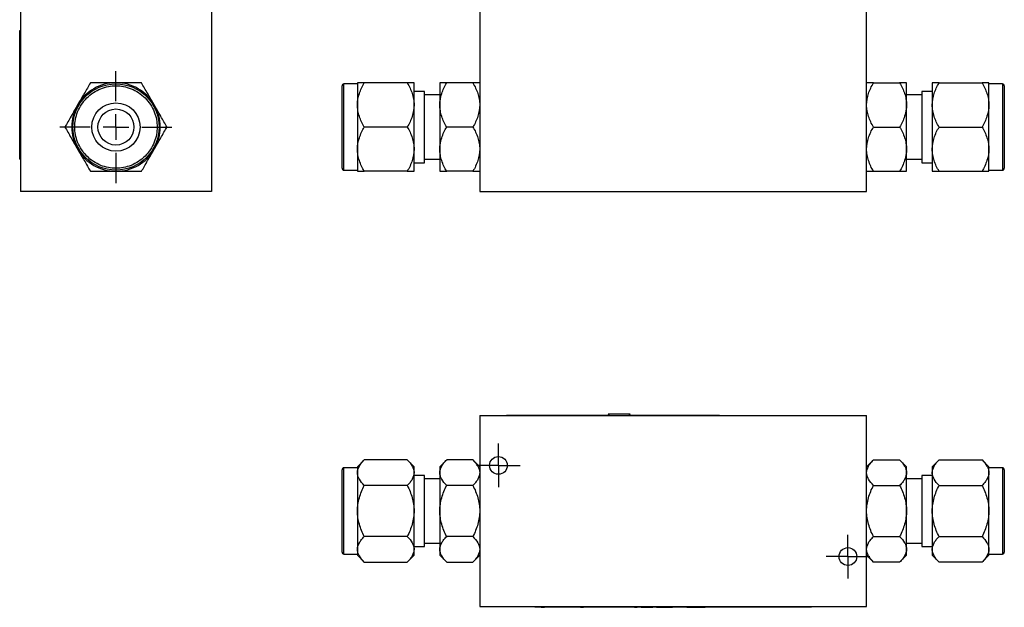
# Model space of a CAD drawing. Header units: inches. Extents: x 1.31 to 9.88, y 1.79 to 7.75.
# Tile 1 of 11: x 1.31 to 5.13, y 1.79 to 4.07. Entities that reach past the tile are written whole.
import ezdxf

# ---------------------------------------------------------------- set-up
doc = ezdxf.new("R2010")
doc.units = ezdxf.units.IN
doc.header["$MEASUREMENT"] = 0
doc.layers.add('1', color=7, linetype='Continuous')

# ---------------------------------------------------------------- blocks, each defined once
blk = doc.blocks.new('SW_CENTERMARKSYMBOL_4')
at = {"layer": '1', "color": 0}
for p, q in [((0, 0.1), (0, 0.2175)), ((0, 0), (0, 0.05)), ((-0.1, 0), (-0.2175, 0)), ((0, 0), (-0.05, 0)), ((0, 0), (0, -0.05)), ((0, 0), (0.05, 0)), ((0.1, 0), (0.2175, 0)), ((0, -0.1), (0, -0.2175))]:
    blk.add_line(p, q, dxfattribs=at)
blk = doc.blocks.new('SW_CENTERMARKSYMBOL_23')
at = {"layer": '1', "color": 0}
for p, q in [((0, 0.05), (0, 0.08465)), ((0, 0), (0, 0.05)), ((-0.05, 0), (-0.08465, 0)), ((0, 0), (-0.05, 0)), ((0, 0), (0, -0.05)), ((0, 0), (0.05, 0)), ((0.05, 0), (0.08465, 0)), ((0, -0.05), (0, -0.08465))]:
    blk.add_line(p, q, dxfattribs=at)
blk = doc.blocks.new('SW_CENTERMARKSYMBOL_24')
at = {"layer": '1', "color": 0}
for p, q in [((0, 0.05), (0, 0.08465)), ((0, 0), (0, 0.05)), ((-0.05, 0), (-0.08465, 0)), ((0, 0), (-0.05, 0)), ((0, 0), (0, -0.05)), ((0, 0), (0.05, 0)), ((0.05, 0), (0.08465, 0)), ((0, -0.05), (0, -0.08465))]:
    blk.add_line(p, q, dxfattribs=at)

msp = doc.modelspace()

# ---------------------------------------------------------------- linework, layer by layer
at = {"color": 7, "linetype": 'Continuous', "lineweight": 25}
for p, q in [((1.3123, 4.147), (1.3123, 3.4045)), ((2.0548, 4.147), (2.0548, 3.4045)), ((3.0969, 4.147), (3.0969, 3.4045)), ((4.5999, 3.4045), (4.5999, 4.147)), ((1.3098, 3.5295), (1.3098, 4.0295)), ((1.3098, 4.0295), (1.3123, 4.0295)), ((1.3096, 3.9802), (1.3096, 3.9865)), ((1.3098, 3.9865), (1.3096, 3.9865)), ((1.3096, 3.9596), (1.3098, 3.9596)), ((1.3096, 3.9501), (1.3098, 3.9501)), ((1.3096, 3.9186), (1.3096, 3.9501)), ((1.3096, 3.9186), (1.3098, 3.9186)), ((1.3096, 3.9146), (1.3096, 3.9177)), ((1.3098, 3.9146), (1.3096, 3.9146)), ((2.6219, 3.8263), (2.6219, 3.7404)), ((2.8153, 3.8263), (2.6485, 3.8263)), ((2.8419, 3.7404), (2.8419, 3.8263)), ((2.9419, 3.8263), (2.9419, 3.7404)), ((3.0703, 3.8263), (2.9685, 3.8263)), ((4.6265, 3.8263), (4.7283, 3.8263)), ((4.7549, 3.7404), (4.7549, 3.8263)), ((4.8549, 3.8263), (4.8549, 3.7404)), ((4.8815, 3.8263), (5.0483, 3.8263)), ((5.0749, 3.7404), (5.0749, 3.8263)), ((1.3096, 3.7931), (1.3096, 3.7825)), ((1.3096, 3.7931), (1.3098, 3.7931)), ((2.6219, 3.822), (2.5694, 3.822)), ((2.8819, 3.7929), (2.8419, 3.7929)), ((2.8819, 3.516), (2.8819, 3.7929)), ((4.8549, 3.7929), (4.8149, 3.7929)), ((4.8149, 3.7929), (4.8149, 3.516)), ((5.1274, 3.822), (5.0749, 3.822)), ((1.3098, 3.7825), (1.3096, 3.7825)), ((1.3096, 3.7719), (1.3096, 3.7825)), ((1.3096, 3.7719), (1.3098, 3.7719)), ((1.3096, 3.7613), (1.3096, 3.7719)), ((1.3096, 3.7613), (1.3098, 3.7613)), ((1.3096, 3.7445), (1.3096, 3.7613)), ((2.9419, 3.7795), (2.8819, 3.7795)), ((4.8149, 3.7795), (4.7549, 3.7795)), ((1.3098, 3.7445), (1.3096, 3.7445)), ((1.3096, 3.7445), (1.3096, 3.7295)), ((1.3096, 3.722), (1.3096, 3.7295)), ((1.3096, 3.7295), (1.3098, 3.7295)), ((1.3098, 3.722), (1.3096, 3.722)), ((1.3096, 3.722), (1.3096, 3.7145)), ((1.3096, 3.6995), (1.3096, 3.7145)), ((1.3098, 3.7145), (1.3096, 3.7145)), ((2.6219, 3.7404), (2.6219, 3.5685)), ((2.8419, 3.5685), (2.8419, 3.7404)), ((2.9419, 3.7404), (2.9419, 3.5685)), ((4.7549, 3.5685), (4.7549, 3.7404)), ((4.8549, 3.7404), (4.8549, 3.5685)), ((5.0749, 3.5685), (5.0749, 3.7404)), ((1.3098, 3.6995), (1.3096, 3.6995)), ((1.3096, 3.6826), (1.3096, 3.6995)), ((1.3096, 3.6826), (1.3098, 3.6826)), ((1.3096, 3.672), (1.3096, 3.6826)), ((1.3096, 3.672), (1.3096, 3.6614)), ((1.3096, 3.672), (1.3098, 3.672)), ((1.3098, 3.6614), (1.3096, 3.6614)), ((1.3096, 3.6614), (1.3096, 3.6508)), ((1.3096, 3.6508), (1.3098, 3.6508)), ((2.8153, 3.6545), (2.6485, 3.6545)), ((3.0703, 3.6545), (2.9685, 3.6545)), ((4.6265, 3.6545), (4.7283, 3.6545)), ((4.8815, 3.6545), (5.0483, 3.6545)), ((2.6219, 3.5685), (2.6219, 3.4826)), ((2.8419, 3.4826), (2.8419, 3.5685)), ((2.9419, 3.5685), (2.9419, 3.4826)), ((4.7549, 3.4826), (4.7549, 3.5685)), ((4.8549, 3.5685), (4.8549, 3.4826)), ((5.0749, 3.4826), (5.0749, 3.5685)), ((1.3098, 3.5295), (1.3123, 3.5295)), ((2.8819, 3.5295), (2.9419, 3.5295)), ((4.7549, 3.5295), (4.8149, 3.5295)), ((2.5694, 3.487), (2.6219, 3.487)), ((2.8153, 3.4826), (2.6485, 3.4826)), ((2.8419, 3.516), (2.8819, 3.516)), ((3.0703, 3.4826), (2.9685, 3.4826)), ((4.6265, 3.4826), (4.7283, 3.4826)), ((4.8149, 3.516), (4.8549, 3.516)), ((4.8815, 3.4826), (5.0483, 3.4826)), ((5.0749, 3.487), (5.1274, 3.487)), ((2.0548, 3.4045), (1.3123, 3.4045)), ((3.0969, 3.4045), (4.5999, 3.4045)), ((3.0969, 2.5348), (4.5999, 2.5348)), ((3.0969, 2.5348), (3.0969, 1.7923)), ((3.1924, 2.5348), (3.2015, 2.5354)), ((3.2015, 2.5354), (3.5986, 2.5354)), ((3.5955, 2.5391), (3.5992, 2.5348)), ((3.662, 2.5391), (3.5955, 2.5391)), ((3.6815, 2.5391), (3.662, 2.5391)), ((3.6779, 2.5348), (3.6815, 2.5391)), ((3.6784, 2.5354), (4.0283, 2.5354)), ((4.0283, 2.5354), (4.0374, 2.5348)), ((4.5999, 1.7923), (4.5999, 2.5348)), ((2.6485, 2.362), (2.6219, 2.3355)), ((2.6219, 2.3355), (2.6219, 2.3124)), ((2.8153, 2.362), (2.6485, 2.362)), ((2.8419, 2.3355), (2.8153, 2.362)), ((2.8419, 2.3124), (2.8419, 2.3355)), ((2.9685, 2.362), (2.9419, 2.3355)), ((2.9419, 2.3355), (2.9419, 2.3124)), ((3.0703, 2.362), (2.9685, 2.362)), ((3.0969, 2.3355), (3.0703, 2.362)), ((4.6265, 2.362), (4.5999, 2.3355)), ((4.6265, 2.362), (4.7283, 2.362)), ((4.7549, 2.3355), (4.7283, 2.362)), ((4.7549, 2.3124), (4.7549, 2.3355)), ((4.8815, 2.362), (4.8549, 2.3355)), ((4.8549, 2.3355), (4.8549, 2.3124)), ((4.8815, 2.362), (5.0483, 2.362)), ((5.0749, 2.3355), (5.0483, 2.362)), ((5.0749, 2.3124), (5.0749, 2.3355)), ((2.6219, 2.3311), (2.5694, 2.3311)), ((2.6219, 2.3124), (2.6219, 2.1636)), ((2.8419, 2.1636), (2.8419, 2.3124)), ((2.8819, 2.302), (2.8419, 2.302)), ((2.8819, 2.0251), (2.8819, 2.302)), ((2.9419, 2.3124), (2.9419, 2.1636)), ((4.7549, 2.1636), (4.7549, 2.3124)), ((4.8549, 2.302), (4.8149, 2.302)), ((4.8149, 2.302), (4.8149, 2.0251)), ((4.8549, 2.3124), (4.8549, 2.1636)), ((5.1274, 2.3311), (5.0749, 2.3311)), ((5.0749, 2.1636), (5.0749, 2.3124)), ((5.1349, 2.3236), (5.1349, 2.0036)), ((2.8153, 2.2628), (2.6485, 2.2628)), ((2.9419, 2.2886), (2.8819, 2.2886)), ((3.0703, 2.2628), (2.9685, 2.2628)), ((4.6265, 2.2628), (4.7283, 2.2628)), ((4.8149, 2.2886), (4.7549, 2.2886)), ((4.8815, 2.2628), (5.0483, 2.2628)), ((2.6219, 2.1636), (2.6219, 2.0147)), ((2.8419, 2.0147), (2.8419, 2.1636)), ((2.9419, 2.1636), (2.9419, 2.0147)), ((4.7549, 2.0147), (4.7549, 2.1636)), ((4.8549, 2.1636), (4.8549, 2.0147)), ((5.0749, 2.0147), (5.0749, 2.1636)), ((2.8153, 2.0643), (2.6485, 2.0643)), ((2.8819, 2.0386), (2.9419, 2.0386)), ((3.0703, 2.0643), (2.9685, 2.0643)), ((4.6265, 2.0643), (4.7283, 2.0643)), ((4.7549, 2.0386), (4.8149, 2.0386)), ((4.8815, 2.0643), (5.0483, 2.0643)), ((2.5694, 1.9961), (2.6219, 1.9961)), ((2.6219, 2.0147), (2.6219, 1.9917)), ((2.6219, 1.9917), (2.6485, 1.9651)), ((2.8153, 1.9651), (2.8419, 1.9917)), ((2.8419, 2.0251), (2.8819, 2.0251)), ((2.8419, 1.9917), (2.8419, 2.0147)), ((2.9419, 2.0147), (2.9419, 1.9917)), ((2.9419, 1.9917), (2.9685, 1.9651)), ((3.0703, 1.9651), (3.0969, 1.9917)), ((4.5999, 1.9917), (4.6265, 1.9651)), ((4.7283, 1.9651), (4.7549, 1.9917)), ((4.7549, 1.9917), (4.7549, 2.0147)), ((4.8149, 2.0251), (4.8549, 2.0251)), ((4.8549, 2.0147), (4.8549, 1.9917)), ((4.8549, 1.9917), (4.8815, 1.9651)), ((5.0483, 1.9651), (5.0749, 1.9917)), ((5.0749, 1.9917), (5.0749, 2.0147)), ((5.0749, 1.9961), (5.1274, 1.9961)), ((2.6485, 1.9651), (2.8153, 1.9651)), ((2.9685, 1.9651), (3.0703, 1.9651)), ((4.7283, 1.9651), (4.6265, 1.9651)), ((5.0483, 1.9651), (4.8815, 1.9651)), ((3.0969, 1.7923), (4.5999, 1.7923)), ((3.3109, 1.7898), (3.3109, 1.7923)), ((4.3859, 1.7898), (3.3109, 1.7898)), ((3.3358, 1.7898), (3.3357, 1.7896)), ((3.3357, 1.7896), (3.3483, 1.7896)), ((3.3483, 1.7898), (3.3483, 1.7896)), ((3.4677, 1.7896), (3.3483, 1.7896)), ((3.4677, 1.7896), (3.4677, 1.7898)), ((3.4783, 1.7896), (3.4677, 1.7896)), ((3.4783, 1.7896), (3.4783, 1.7898)), ((3.4889, 1.7896), (3.4783, 1.7896)), ((3.4889, 1.7898), (3.4889, 1.7896)), ((3.4889, 1.7896), (3.4995, 1.7896)), ((3.4995, 1.7896), (3.4995, 1.7898)), ((3.5707, 1.7896), (3.4995, 1.7896)), ((3.5707, 1.7898), (3.5707, 1.7896)), ((3.5713, 1.7896), (3.5713, 1.7898)), ((3.5715, 1.7896), (3.5713, 1.7896)), ((3.5715, 1.7896), (3.5715, 1.7898)), ((3.5776, 1.7896), (3.5715, 1.7896)), ((3.5776, 1.7896), (3.5776, 1.7898)), ((3.579, 1.7896), (3.5776, 1.7896)), ((3.579, 1.7896), (3.579, 1.7898)), ((3.6374, 1.7896), (3.6374, 1.7898)), ((3.6487, 1.7896), (3.6374, 1.7896)), ((3.6487, 1.7896), (3.6487, 1.7898)), ((3.6726, 1.7896), (3.6487, 1.7896)), ((3.6726, 1.7896), (3.6726, 1.7898)), ((3.6826, 1.7896), (3.6726, 1.7896)), ((3.6826, 1.7896), (3.6826, 1.7898)), ((3.698, 1.7896), (3.698, 1.7898)), ((3.698, 1.7896), (3.709, 1.7896)), ((3.709, 1.7896), (3.709, 1.7898)), ((3.7244, 1.7898), (3.7244, 1.7896)), ((3.7244, 1.7896), (3.7357, 1.7896)), ((3.7357, 1.7896), (3.7357, 1.7898)), ((3.7357, 1.7896), (3.7595, 1.7896)), ((3.7595, 1.7896), (3.7595, 1.7898)), ((3.7595, 1.7896), (3.7696, 1.7896)), ((3.7696, 1.7896), (3.7696, 1.7898)), ((3.784, 1.7896), (3.784, 1.7898)), ((3.784, 1.7896), (3.7953, 1.7896)), ((3.7953, 1.7898), (3.7953, 1.7896)), ((3.7953, 1.7896), (3.7964, 1.7896)), ((3.7964, 1.7896), (3.7964, 1.7898)), ((3.7964, 1.7896), (3.797, 1.7896)), ((3.797, 1.7896), (3.797, 1.7898)), ((3.797, 1.7896), (3.8051, 1.7896)), ((3.8051, 1.7896), (3.8051, 1.7898)), ((3.8051, 1.7896), (3.8203, 1.7896)), ((3.8203, 1.7896), (3.8203, 1.7898)), ((3.8203, 1.7896), (3.831, 1.7896)), ((3.831, 1.7896), (3.831, 1.7898)), ((3.831, 1.7896), (3.8455, 1.7896)), ((3.8455, 1.7898), (3.8455, 1.7896)), ((3.8548, 1.7896), (3.8455, 1.7896)), ((3.8548, 1.7896), (3.8548, 1.7898)), ((3.8598, 1.7896), (3.8548, 1.7896)), ((3.8598, 1.7896), (3.8598, 1.7898)), ((3.8872, 1.7896), (3.8598, 1.7896)), ((3.8872, 1.7896), (3.8872, 1.7898)), ((3.8922, 1.7896), (3.8872, 1.7896)), ((3.8922, 1.7896), (3.8922, 1.7898)), ((3.9015, 1.7896), (3.8922, 1.7896)), ((3.9015, 1.7896), (3.9015, 1.7898)), ((3.9015, 1.7896), (3.916, 1.7896)), ((3.916, 1.7896), (3.916, 1.7898)), ((3.916, 1.7896), (3.9249, 1.7896)), ((3.9249, 1.7896), (3.9249, 1.7898)), ((3.9249, 1.7896), (3.9357, 1.7896)), ((3.9357, 1.7896), (3.9357, 1.7898)), ((3.9357, 1.7896), (3.9464, 1.7896)), ((3.9464, 1.7896), (3.9464, 1.7898)), ((3.9464, 1.7896), (3.9553, 1.7896)), ((3.9553, 1.7896), (3.9553, 1.7898)), ((3.9553, 1.7896), (3.9725, 1.7896)), ((3.9725, 1.7896), (3.9725, 1.7898)), ((4.0379, 1.7898), (4.0379, 1.7896)), ((4.1252, 1.7896), (4.0379, 1.7896)), ((4.1252, 1.7896), (4.1252, 1.7898)), ((4.3859, 1.7923), (4.3859, 1.7898))]:
    msp.add_line(p, q, dxfattribs=at)
at = {"color": 8, "linetype": 'Continuous', "lineweight": 25}
for p, q in [((2.5694, 3.487), (2.5694, 3.822)), ((5.1274, 3.822), (5.1274, 3.487)), ((2.5694, 1.9961), (2.5694, 2.3311)), ((5.1274, 2.3311), (5.1274, 1.9961))]:
    msp.add_line(p, q, dxfattribs=at)
at = {"color": 7, "linetype": 'Continuous', "lineweight": 25}
for centre, radius in [((1.6836, 3.6545), 0.1675), ((1.6836, 3.6545), 0.0938), ((1.6836, 3.6545), 0.07), ((3.1694, 2.3406), 0.0346), ((4.5274, 1.9866), 0.0346)]:
    msp.add_circle(centre, radius, dxfattribs=at)
for centre, radius, start, end in [((1.6836, 3.6545), 0.1719, 90, 150), ((1.6836, 3.6545), 0.1719, 30, 90), ((2.5694, 3.8145), 0.0075, 90, 180), ((5.1274, 3.8145), 0.0075, 0, 90), ((1.6836, 3.6545), 0.1719, 150, 210), ((1.6836, 3.6545), 0.1719, 330, 30), ((1.6836, 3.6545), 0.1719, 210, 270), ((1.6836, 3.6545), 0.1719, 270, 330), ((2.5694, 3.4945), 0.0075, 180, 270), ((5.1274, 3.4945), 0.0075, 270, 0), ((2.5694, 2.3236), 0.0075, 90, 180), ((5.1274, 2.3236), 0.0075, 0, 90), ((2.5694, 2.0036), 0.0075, 180, 270), ((5.1274, 2.0036), 0.0075, 270, 0)]:
    msp.add_arc(centre, radius, start, end, dxfattribs=at)
for points, knots in [([(1.5843, 3.8263), (1.5766, 3.8129), (1.5686, 3.7991), (1.5562, 3.7777), (1.5521, 3.7704), (1.5435, 3.7556), (1.5391, 3.748), (1.5347, 3.7404)], [0, 0, 0, 0, 0.5, 0.5, 0.75, 0.75, 1, 1, 1, 1]), ([(1.6836, 3.8263), (1.6661, 3.8263), (1.6492, 3.8263), (1.6243, 3.8263), (1.616, 3.8263), (1.6, 3.8263), (1.5921, 3.8263), (1.5843, 3.8263)], [0, 0, 0, 0, 0.5, 0.5, 0.75, 0.75, 1, 1, 1, 1]), ([(1.7828, 3.8263), (1.7672, 3.8263), (1.7513, 3.8263), (1.7266, 3.8263), (1.7182, 3.8263), (1.7011, 3.8263), (1.6923, 3.8263), (1.6836, 3.8263)], [0, 0, 0, 0, 0.5, 0.5, 0.75, 0.75, 1, 1, 1, 1]), ([(1.8324, 3.7404), (1.8237, 3.7555), (1.8152, 3.7702), (1.8028, 3.7917), (1.7987, 3.7989), (1.7906, 3.8128), (1.7867, 3.8196), (1.7828, 3.8263)], [0, 0, 0, 0, 0.5, 0.5, 0.75, 0.75, 1, 1, 1, 1]), ([(2.6219, 3.7404), (2.6219, 3.7555), (2.6246, 3.7702), (2.6317, 3.7917), (2.6345, 3.7989), (2.641, 3.8128), (2.6446, 3.8196), (2.6485, 3.8263)], [0, 0, 0, 0, 0.5, 0.5, 0.75, 0.75, 1, 1, 1, 1]), ([(2.6485, 3.8263), (2.6407, 3.8263), (2.6341, 3.8263), (2.627, 3.8263), (2.6251, 3.8263), (2.6226, 3.8263), (2.6219, 3.8263), (2.6219, 3.8263)], [0, 0, 0, 0, 0.5, 0.5, 0.75, 0.75, 1, 1, 1, 1]), ([(2.8153, 3.8263), (2.8231, 3.8129), (2.8297, 3.7991), (2.8368, 3.7777), (2.8386, 3.7704), (2.8412, 3.7556), (2.8419, 3.748), (2.8419, 3.7404)], [0, 0, 0, 0, 0.5, 0.5, 0.75, 0.75, 1, 1, 1, 1]), ([(2.8419, 3.8263), (2.8419, 3.8263), (2.8392, 3.8263), (2.8321, 3.8263), (2.8293, 3.8263), (2.8228, 3.8263), (2.8192, 3.8263), (2.8153, 3.8263)], [0, 0, 0, 0, 0.5, 0.5, 0.75, 0.75, 1, 1, 1, 1]), ([(2.9419, 3.7404), (2.9419, 3.7555), (2.9446, 3.7702), (2.9517, 3.7917), (2.9545, 3.7989), (2.961, 3.8128), (2.9646, 3.8196), (2.9685, 3.8263)], [0, 0, 0, 0, 0.5, 0.5, 0.75, 0.75, 1, 1, 1, 1]), ([(2.9685, 3.8263), (2.9607, 3.8263), (2.9541, 3.8263), (2.947, 3.8263), (2.9451, 3.8263), (2.9426, 3.8263), (2.9419, 3.8263), (2.9419, 3.8263)], [0, 0, 0, 0, 0.5, 0.5, 0.75, 0.75, 1, 1, 1, 1]), ([(3.0703, 3.8263), (3.0781, 3.8129), (3.0847, 3.7991), (3.0918, 3.7777), (3.0936, 3.7704), (3.0962, 3.7556), (3.0969, 3.748), (3.0969, 3.7404)], [0, 0, 0, 0, 0.5, 0.5, 0.75, 0.75, 1, 1, 1, 1]), ([(3.0969, 3.8263), (3.0969, 3.8263), (3.0942, 3.8263), (3.0871, 3.8263), (3.0843, 3.8263), (3.0778, 3.8263), (3.0742, 3.8263), (3.0703, 3.8263)], [0, 0, 0, 0, 0.5, 0.5, 0.75, 0.75, 1, 1, 1, 1]), ([(4.5999, 3.7404), (4.5999, 3.7555), (4.6026, 3.7702), (4.6097, 3.7917), (4.6125, 3.7989), (4.619, 3.8128), (4.6226, 3.8196), (4.6265, 3.8263)], [0, 0, 0, 0, 0.5, 0.5, 0.75, 0.75, 1, 1, 1, 1]), ([(4.6265, 3.8263), (4.6187, 3.8263), (4.6121, 3.8263), (4.605, 3.8263), (4.6031, 3.8263), (4.6006, 3.8263), (4.5999, 3.8263), (4.5999, 3.8263)], [0, 0, 0, 0, 0.5, 0.5, 0.75, 0.75, 1, 1, 1, 1]), ([(4.7283, 3.8263), (4.7361, 3.8129), (4.7427, 3.7991), (4.7498, 3.7777), (4.7516, 3.7704), (4.7542, 3.7556), (4.7549, 3.748), (4.7549, 3.7404)], [0, 0, 0, 0, 0.5, 0.5, 0.75, 0.75, 1, 1, 1, 1]), ([(4.7549, 3.8263), (4.7549, 3.8263), (4.7522, 3.8263), (4.7451, 3.8263), (4.7423, 3.8263), (4.7358, 3.8263), (4.7322, 3.8263), (4.7283, 3.8263)], [0, 0, 0, 0, 0.5, 0.5, 0.75, 0.75, 1, 1, 1, 1]), ([(4.8549, 3.7404), (4.8549, 3.7555), (4.8576, 3.7702), (4.8647, 3.7917), (4.8675, 3.7989), (4.874, 3.8128), (4.8776, 3.8196), (4.8815, 3.8263)], [0, 0, 0, 0, 0.5, 0.5, 0.75, 0.75, 1, 1, 1, 1]), ([(4.8815, 3.8263), (4.8737, 3.8263), (4.8671, 3.8263), (4.86, 3.8263), (4.8581, 3.8263), (4.8556, 3.8263), (4.8549, 3.8263), (4.8549, 3.8263)], [0, 0, 0, 0, 0.5, 0.5, 0.75, 0.75, 1, 1, 1, 1]), ([(5.0483, 3.8263), (5.0561, 3.8129), (5.0627, 3.7991), (5.0698, 3.7777), (5.0716, 3.7704), (5.0742, 3.7556), (5.0749, 3.748), (5.0749, 3.7404)], [0, 0, 0, 0, 0.5, 0.5, 0.75, 0.75, 1, 1, 1, 1]), ([(5.0749, 3.8263), (5.0749, 3.8263), (5.0722, 3.8263), (5.0651, 3.8263), (5.0623, 3.8263), (5.0558, 3.8263), (5.0522, 3.8263), (5.0483, 3.8263)], [0, 0, 0, 0, 0.5, 0.5, 0.75, 0.75, 1, 1, 1, 1]), ([(1.5236, 3.6545), (1.5236, 3.6447), (1.5254, 3.6246), (1.534, 3.5948), (1.5488, 3.5661), (1.5696, 3.5405), (1.5952, 3.5197), (1.6239, 3.5049), (1.6537, 3.4963), (1.6836, 3.4936), (1.7134, 3.4963), (1.7432, 3.5049), (1.7719, 3.5197), (1.7975, 3.5405), (1.8183, 3.5661), (1.8331, 3.5948), (1.8417, 3.6246), (1.8445, 3.6545), (1.8417, 3.6843), (1.8331, 3.7141), (1.8183, 3.7428), (1.7975, 3.7684), (1.7719, 3.7892), (1.7432, 3.804), (1.7134, 3.8126), (1.6836, 3.8154), (1.6537, 3.8126), (1.6239, 3.804), (1.5952, 3.7892), (1.5696, 3.7684), (1.5488, 3.7428), (1.534, 3.7141), (1.5254, 3.6843), (1.5236, 3.6642), (1.5236, 3.6545)], [0, 0, 0, 0, 0.029129, 0.060003, 0.09216, 0.125, 0.15784, 0.189997, 0.220871, 0.25, 0.279129, 0.310003, 0.34216, 0.375, 0.40784, 0.439997, 0.470871, 0.5, 0.529129, 0.560003, 0.59216, 0.625, 0.65784, 0.689997, 0.720871, 0.75, 0.779129, 0.810003, 0.84216, 0.875, 0.90784, 0.939997, 0.970871, 1, 1, 1, 1]), ([(2.5619, 3.4945), (2.5619, 3.4945), (2.5619, 3.4945), (2.5619, 3.4949), (2.5619, 3.4954), (2.5619, 3.4961), (2.5619, 3.4976), (2.5619, 3.5004), (2.5619, 3.5055), (2.5619, 3.5121), (2.5619, 3.5231), (2.5619, 3.5405), (2.5619, 3.5661), (2.5619, 3.5948), (2.5619, 3.6246), (2.5619, 3.6545), (2.5619, 3.6843), (2.5619, 3.7141), (2.5619, 3.7428), (2.5619, 3.7684), (2.5619, 3.7858), (2.5619, 3.7968), (2.5619, 3.8034), (2.5619, 3.8085), (2.5619, 3.8116), (2.5619, 3.8134), (2.5619, 3.8143), (2.5619, 3.8144), (2.5619, 3.8145)], [0, 0, 0, 0, 0.011671, 0.023322, 0.034968, 0.046625, 0.058309, 0.089195, 0.120102, 0.152275, 0.184469, 0.250118, 0.315768, 0.380053, 0.441772, 0.500003, 0.558234, 0.619953, 0.684238, 0.749887, 0.815537, 0.84771, 0.879904, 0.91079, 0.941696, 0.961134, 0.980544, 1, 1, 1, 1]), ([(5.1349, 3.8145), (5.1349, 3.8144), (5.1349, 3.8144), (5.1349, 3.8141), (5.1349, 3.8135), (5.1349, 3.8128), (5.1349, 3.8113), (5.1349, 3.8085), (5.1349, 3.8034), (5.1349, 3.7968), (5.1349, 3.7858), (5.1349, 3.7684), (5.1349, 3.7428), (5.1349, 3.7141), (5.1349, 3.6843), (5.1349, 3.6545), (5.1349, 3.6246), (5.1349, 3.5948), (5.1349, 3.5661), (5.1349, 3.5405), (5.1349, 3.5231), (5.1349, 3.5121), (5.1349, 3.5055), (5.1349, 3.5004), (5.1349, 3.4973), (5.1349, 3.4956), (5.1349, 3.4946), (5.1349, 3.4945), (5.1349, 3.4945)], [0, 0, 0, 0, 0.011671, 0.023322, 0.034968, 0.046625, 0.058309, 0.089195, 0.120102, 0.152275, 0.184469, 0.250118, 0.315768, 0.380053, 0.441772, 0.500003, 0.558234, 0.619953, 0.684238, 0.749887, 0.815537, 0.84771, 0.879904, 0.91079, 0.941696, 0.961134, 0.980544, 1, 1, 1, 1]), ([(1.5347, 3.7404), (1.526, 3.7253), (1.5175, 3.7106), (1.5051, 3.689), (1.501, 3.6819), (1.4929, 3.668), (1.489, 3.6612), (1.4851, 3.6545)], [0, 0, 0, 0, 0.5, 0.5, 0.75, 0.75, 1, 1, 1, 1]), ([(1.882, 3.6545), (1.8743, 3.6679), (1.8663, 3.6817), (1.8539, 3.7031), (1.8498, 3.7104), (1.8412, 3.7252), (1.8368, 3.7328), (1.8324, 3.7404)], [0, 0, 0, 0, 0.5, 0.5, 0.75, 0.75, 1, 1, 1, 1]), ([(2.6485, 3.6545), (2.6407, 3.6679), (2.6341, 3.6817), (2.627, 3.7031), (2.6251, 3.7104), (2.6226, 3.7252), (2.6219, 3.7328), (2.6219, 3.7404)], [0, 0, 0, 0, 0.5, 0.5, 0.75, 0.75, 1, 1, 1, 1]), ([(2.8419, 3.7404), (2.8419, 3.7253), (2.8392, 3.7106), (2.8321, 3.689), (2.8293, 3.6819), (2.8228, 3.668), (2.8192, 3.6612), (2.8153, 3.6545)], [0, 0, 0, 0, 0.5, 0.5, 0.75, 0.75, 1, 1, 1, 1]), ([(2.9685, 3.6545), (2.9607, 3.6679), (2.9541, 3.6817), (2.947, 3.7031), (2.9451, 3.7104), (2.9426, 3.7252), (2.9419, 3.7328), (2.9419, 3.7404)], [0, 0, 0, 0, 0.5, 0.5, 0.75, 0.75, 1, 1, 1, 1]), ([(3.0969, 3.7404), (3.0969, 3.7253), (3.0942, 3.7106), (3.0871, 3.689), (3.0843, 3.6819), (3.0778, 3.668), (3.0742, 3.6612), (3.0703, 3.6545)], [0, 0, 0, 0, 0.5, 0.5, 0.75, 0.75, 1, 1, 1, 1]), ([(4.6265, 3.6545), (4.6187, 3.6679), (4.6121, 3.6817), (4.605, 3.7031), (4.6031, 3.7104), (4.6006, 3.7252), (4.5999, 3.7328), (4.5999, 3.7404)], [0, 0, 0, 0, 0.5, 0.5, 0.75, 0.75, 1, 1, 1, 1]), ([(4.7549, 3.7404), (4.7549, 3.7253), (4.7522, 3.7106), (4.7451, 3.689), (4.7423, 3.6819), (4.7358, 3.668), (4.7322, 3.6612), (4.7283, 3.6545)], [0, 0, 0, 0, 0.5, 0.5, 0.75, 0.75, 1, 1, 1, 1]), ([(4.8815, 3.6545), (4.8737, 3.6679), (4.8671, 3.6817), (4.86, 3.7031), (4.8581, 3.7104), (4.8556, 3.7252), (4.8549, 3.7328), (4.8549, 3.7404)], [0, 0, 0, 0, 0.5, 0.5, 0.75, 0.75, 1, 1, 1, 1]), ([(5.0749, 3.7404), (5.0749, 3.7253), (5.0722, 3.7106), (5.0651, 3.689), (5.0623, 3.6819), (5.0558, 3.668), (5.0522, 3.6612), (5.0483, 3.6545)], [0, 0, 0, 0, 0.5, 0.5, 0.75, 0.75, 1, 1, 1, 1]), ([(1.4851, 3.6545), (1.4929, 3.641), (1.5008, 3.6272), (1.5132, 3.6058), (1.5174, 3.5986), (1.5259, 3.5837), (1.5303, 3.5761), (1.5347, 3.5685)], [0, 0, 0, 0, 0.5, 0.5, 0.75, 0.75, 1, 1, 1, 1]), ([(1.8324, 3.5685), (1.8411, 3.5836), (1.8496, 3.5983), (1.8621, 3.6199), (1.8662, 3.627), (1.8742, 3.6409), (1.8781, 3.6477), (1.882, 3.6545)], [0, 0, 0, 0, 0.5, 0.5, 0.75, 0.75, 1, 1, 1, 1]), ([(2.6219, 3.5685), (2.6219, 3.5836), (2.6246, 3.5983), (2.6317, 3.6199), (2.6345, 3.627), (2.641, 3.6409), (2.6446, 3.6477), (2.6485, 3.6545)], [0, 0, 0, 0, 0.5, 0.5, 0.75, 0.75, 1, 1, 1, 1]), ([(2.8153, 3.6545), (2.8231, 3.641), (2.8297, 3.6272), (2.8368, 3.6058), (2.8386, 3.5986), (2.8412, 3.5837), (2.8419, 3.5761), (2.8419, 3.5685)], [0, 0, 0, 0, 0.5, 0.5, 0.75, 0.75, 1, 1, 1, 1]), ([(2.9419, 3.5685), (2.9419, 3.5836), (2.9446, 3.5983), (2.9517, 3.6199), (2.9545, 3.627), (2.961, 3.6409), (2.9646, 3.6477), (2.9685, 3.6545)], [0, 0, 0, 0, 0.5, 0.5, 0.75, 0.75, 1, 1, 1, 1]), ([(3.0703, 3.6545), (3.0781, 3.641), (3.0847, 3.6272), (3.0918, 3.6058), (3.0936, 3.5986), (3.0962, 3.5837), (3.0969, 3.5761), (3.0969, 3.5685)], [0, 0, 0, 0, 0.5, 0.5, 0.75, 0.75, 1, 1, 1, 1]), ([(4.5999, 3.5685), (4.5999, 3.5836), (4.6026, 3.5983), (4.6097, 3.6199), (4.6125, 3.627), (4.619, 3.6409), (4.6226, 3.6477), (4.6265, 3.6545)], [0, 0, 0, 0, 0.5, 0.5, 0.75, 0.75, 1, 1, 1, 1]), ([(4.7283, 3.6545), (4.7361, 3.641), (4.7427, 3.6272), (4.7498, 3.6058), (4.7516, 3.5986), (4.7542, 3.5837), (4.7549, 3.5761), (4.7549, 3.5685)], [0, 0, 0, 0, 0.5, 0.5, 0.75, 0.75, 1, 1, 1, 1]), ([(4.8549, 3.5685), (4.8549, 3.5836), (4.8576, 3.5983), (4.8647, 3.6199), (4.8675, 3.627), (4.874, 3.6409), (4.8776, 3.6477), (4.8815, 3.6545)], [0, 0, 0, 0, 0.5, 0.5, 0.75, 0.75, 1, 1, 1, 1]), ([(5.0483, 3.6545), (5.0561, 3.641), (5.0627, 3.6272), (5.0698, 3.6058), (5.0716, 3.5986), (5.0742, 3.5837), (5.0749, 3.5761), (5.0749, 3.5685)], [0, 0, 0, 0, 0.5, 0.5, 0.75, 0.75, 1, 1, 1, 1]), ([(1.5347, 3.5685), (1.5434, 3.5534), (1.5519, 3.5387), (1.5644, 3.5172), (1.5685, 3.5101), (1.5765, 3.4961), (1.5805, 3.4893), (1.5843, 3.4826)], [0, 0, 0, 0, 0.5, 0.5, 0.75, 0.75, 1, 1, 1, 1]), ([(1.7828, 3.4826), (1.7906, 3.496), (1.7985, 3.5098), (1.8109, 3.5312), (1.8151, 3.5385), (1.8236, 3.5533), (1.828, 3.5609), (1.8324, 3.5685)], [0, 0, 0, 0, 0.5, 0.5, 0.75, 0.75, 1, 1, 1, 1]), ([(2.6485, 3.4826), (2.6407, 3.496), (2.6341, 3.5098), (2.627, 3.5312), (2.6251, 3.5385), (2.6226, 3.5533), (2.6219, 3.5609), (2.6219, 3.5685)], [0, 0, 0, 0, 0.5, 0.5, 0.75, 0.75, 1, 1, 1, 1]), ([(2.8419, 3.5685), (2.8419, 3.5534), (2.8392, 3.5387), (2.8321, 3.5172), (2.8293, 3.5101), (2.8228, 3.4961), (2.8192, 3.4893), (2.8153, 3.4826)], [0, 0, 0, 0, 0.5, 0.5, 0.75, 0.75, 1, 1, 1, 1]), ([(2.9685, 3.4826), (2.9607, 3.496), (2.9541, 3.5098), (2.947, 3.5312), (2.9451, 3.5385), (2.9426, 3.5533), (2.9419, 3.5609), (2.9419, 3.5685)], [0, 0, 0, 0, 0.5, 0.5, 0.75, 0.75, 1, 1, 1, 1]), ([(3.0969, 3.5685), (3.0969, 3.5534), (3.0942, 3.5387), (3.0871, 3.5172), (3.0843, 3.5101), (3.0778, 3.4961), (3.0742, 3.4893), (3.0703, 3.4826)], [0, 0, 0, 0, 0.5, 0.5, 0.75, 0.75, 1, 1, 1, 1]), ([(4.6265, 3.4826), (4.6187, 3.496), (4.6121, 3.5098), (4.605, 3.5312), (4.6031, 3.5385), (4.6006, 3.5533), (4.5999, 3.5609), (4.5999, 3.5685)], [0, 0, 0, 0, 0.5, 0.5, 0.75, 0.75, 1, 1, 1, 1]), ([(4.7549, 3.5685), (4.7549, 3.5534), (4.7522, 3.5387), (4.7451, 3.5172), (4.7423, 3.5101), (4.7358, 3.4961), (4.7322, 3.4893), (4.7283, 3.4826)], [0, 0, 0, 0, 0.5, 0.5, 0.75, 0.75, 1, 1, 1, 1]), ([(4.8815, 3.4826), (4.8737, 3.496), (4.8671, 3.5098), (4.86, 3.5312), (4.8581, 3.5385), (4.8556, 3.5533), (4.8549, 3.5609), (4.8549, 3.5685)], [0, 0, 0, 0, 0.5, 0.5, 0.75, 0.75, 1, 1, 1, 1]), ([(5.0749, 3.5685), (5.0749, 3.5534), (5.0722, 3.5387), (5.0651, 3.5172), (5.0623, 3.5101), (5.0558, 3.4961), (5.0522, 3.4893), (5.0483, 3.4826)], [0, 0, 0, 0, 0.5, 0.5, 0.75, 0.75, 1, 1, 1, 1]), ([(1.5843, 3.4826), (1.5999, 3.4826), (1.6158, 3.4826), (1.6405, 3.4826), (1.6489, 3.4826), (1.666, 3.4826), (1.6748, 3.4826), (1.6836, 3.4826)], [0, 0, 0, 0, 0.5, 0.5, 0.75, 0.75, 1, 1, 1, 1]), ([(1.6836, 3.4826), (1.701, 3.4826), (1.7179, 3.4826), (1.7429, 3.4826), (1.7511, 3.4826), (1.7672, 3.4826), (1.775, 3.4826), (1.7828, 3.4826)], [0, 0, 0, 0, 0.5, 0.5, 0.75, 0.75, 1, 1, 1, 1]), ([(2.6219, 3.4826), (2.6219, 3.4826), (2.6246, 3.4826), (2.6317, 3.4826), (2.6345, 3.4826), (2.641, 3.4826), (2.6446, 3.4826), (2.6485, 3.4826)], [0, 0, 0, 0, 0.5, 0.5, 0.75, 0.75, 1, 1, 1, 1]), ([(2.8153, 3.4826), (2.8231, 3.4826), (2.8297, 3.4826), (2.8368, 3.4826), (2.8386, 3.4826), (2.8412, 3.4826), (2.8419, 3.4826), (2.8419, 3.4826)], [0, 0, 0, 0, 0.5, 0.5, 0.75, 0.75, 1, 1, 1, 1]), ([(2.9419, 3.4826), (2.9419, 3.4826), (2.9446, 3.4826), (2.9517, 3.4826), (2.9545, 3.4826), (2.961, 3.4826), (2.9646, 3.4826), (2.9685, 3.4826)], [0, 0, 0, 0, 0.5, 0.5, 0.75, 0.75, 1, 1, 1, 1]), ([(3.0703, 3.4826), (3.0781, 3.4826), (3.0847, 3.4826), (3.0918, 3.4826), (3.0936, 3.4826), (3.0962, 3.4826), (3.0969, 3.4826), (3.0969, 3.4826)], [0, 0, 0, 0, 0.5, 0.5, 0.75, 0.75, 1, 1, 1, 1]), ([(4.5999, 3.4826), (4.5999, 3.4826), (4.6026, 3.4826), (4.6097, 3.4826), (4.6125, 3.4826), (4.619, 3.4826), (4.6226, 3.4826), (4.6265, 3.4826)], [0, 0, 0, 0, 0.5, 0.5, 0.75, 0.75, 1, 1, 1, 1]), ([(4.7283, 3.4826), (4.7361, 3.4826), (4.7427, 3.4826), (4.7498, 3.4826), (4.7516, 3.4826), (4.7542, 3.4826), (4.7549, 3.4826), (4.7549, 3.4826)], [0, 0, 0, 0, 0.5, 0.5, 0.75, 0.75, 1, 1, 1, 1]), ([(4.8549, 3.4826), (4.8549, 3.4826), (4.8576, 3.4826), (4.8647, 3.4826), (4.8675, 3.4826), (4.874, 3.4826), (4.8776, 3.4826), (4.8815, 3.4826)], [0, 0, 0, 0, 0.5, 0.5, 0.75, 0.75, 1, 1, 1, 1]), ([(5.0483, 3.4826), (5.0561, 3.4826), (5.0627, 3.4826), (5.0698, 3.4826), (5.0716, 3.4826), (5.0742, 3.4826), (5.0749, 3.4826), (5.0749, 3.4826)], [0, 0, 0, 0, 0.5, 0.5, 0.75, 0.75, 1, 1, 1, 1]), ([(2.6219, 2.3124), (2.6219, 2.3211), (2.6246, 2.3296), (2.6317, 2.3421), (2.6345, 2.3462), (2.641, 2.3542), (2.6446, 2.3582), (2.6485, 2.362)], [0, 0, 0, 0, 0.5, 0.5, 0.75, 0.75, 1, 1, 1, 1]), ([(2.8153, 2.362), (2.8231, 2.3543), (2.8297, 2.3463), (2.8368, 2.334), (2.8386, 2.3298), (2.8412, 2.3212), (2.8419, 2.3168), (2.8419, 2.3124)], [0, 0, 0, 0, 0.5, 0.5, 0.75, 0.75, 1, 1, 1, 1]), ([(2.9419, 2.3124), (2.9419, 2.3211), (2.9446, 2.3296), (2.9517, 2.3421), (2.9545, 2.3462), (2.961, 2.3542), (2.9646, 2.3582), (2.9685, 2.362)], [0, 0, 0, 0, 0.5, 0.5, 0.75, 0.75, 1, 1, 1, 1]), ([(3.0703, 2.362), (3.0781, 2.3543), (3.0847, 2.3463), (3.0918, 2.334), (3.0936, 2.3298), (3.0962, 2.3212), (3.0969, 2.3168), (3.0969, 2.3124)], [0, 0, 0, 0, 0.5, 0.5, 0.75, 0.75, 1, 1, 1, 1]), ([(4.5999, 2.3124), (4.5999, 2.3211), (4.6026, 2.3296), (4.6097, 2.3421), (4.6125, 2.3462), (4.619, 2.3542), (4.6226, 2.3582), (4.6265, 2.362)], [0, 0, 0, 0, 0.5, 0.5, 0.75, 0.75, 1, 1, 1, 1]), ([(4.7283, 2.362), (4.7361, 2.3543), (4.7427, 2.3463), (4.7498, 2.334), (4.7516, 2.3298), (4.7542, 2.3212), (4.7549, 2.3168), (4.7549, 2.3124)], [0, 0, 0, 0, 0.5, 0.5, 0.75, 0.75, 1, 1, 1, 1]), ([(4.8549, 2.3124), (4.8549, 2.3211), (4.8576, 2.3296), (4.8647, 2.3421), (4.8675, 2.3462), (4.874, 2.3542), (4.8776, 2.3582), (4.8815, 2.362)], [0, 0, 0, 0, 0.5, 0.5, 0.75, 0.75, 1, 1, 1, 1]), ([(5.0483, 2.362), (5.0561, 2.3543), (5.0627, 2.3463), (5.0698, 2.334), (5.0716, 2.3298), (5.0742, 2.3212), (5.0749, 2.3168), (5.0749, 2.3124)], [0, 0, 0, 0, 0.5, 0.5, 0.75, 0.75, 1, 1, 1, 1]), ([(2.5619, 2.0036), (2.5619, 2.0036), (2.5619, 2.0036), (2.5619, 2.004), (2.5619, 2.0045), (2.5619, 2.0053), (2.5619, 2.0067), (2.5619, 2.0096), (2.5619, 2.0146), (2.5619, 2.0213), (2.5619, 2.0323), (2.5619, 2.0496), (2.5619, 2.0752), (2.5619, 2.1039), (2.5619, 2.1337), (2.5619, 2.1636), (2.5619, 2.1934), (2.5619, 2.2233), (2.5619, 2.2519), (2.5619, 2.2775), (2.5619, 2.2949), (2.5619, 2.3059), (2.5619, 2.3125), (2.5619, 2.3176), (2.5619, 2.3207), (2.5619, 2.3225), (2.5619, 2.3234), (2.5619, 2.3235), (2.5619, 2.3236)], [0, 0, 0, 0, 0.011674, 0.023327, 0.034973, 0.046629, 0.058309, 0.089195, 0.120102, 0.152275, 0.184469, 0.250118, 0.315768, 0.380053, 0.441772, 0.500003, 0.558234, 0.619953, 0.684238, 0.749887, 0.815537, 0.84771, 0.879904, 0.91079, 0.941696, 0.961134, 0.980544, 1, 1, 1, 1]), ([(2.6485, 2.2628), (2.6407, 2.2706), (2.6341, 2.2785), (2.627, 2.2909), (2.6251, 2.2951), (2.6226, 2.3036), (2.6219, 2.308), (2.6219, 2.3124)], [0, 0, 0, 0, 0.5, 0.5, 0.75, 0.75, 1, 1, 1, 1]), ([(2.8419, 2.3124), (2.8419, 2.3037), (2.8392, 2.2952), (2.8321, 2.2828), (2.8293, 2.2787), (2.8228, 2.2706), (2.8192, 2.2667), (2.8153, 2.2628)], [0, 0, 0, 0, 0.5, 0.5, 0.75, 0.75, 1, 1, 1, 1]), ([(2.9685, 2.2628), (2.9607, 2.2706), (2.9541, 2.2785), (2.947, 2.2909), (2.9451, 2.2951), (2.9426, 2.3036), (2.9419, 2.308), (2.9419, 2.3124)], [0, 0, 0, 0, 0.5, 0.5, 0.75, 0.75, 1, 1, 1, 1]), ([(3.0969, 2.3124), (3.0969, 2.3037), (3.0942, 2.2952), (3.0871, 2.2828), (3.0843, 2.2787), (3.0778, 2.2706), (3.0742, 2.2667), (3.0703, 2.2628)], [0, 0, 0, 0, 0.5, 0.5, 0.75, 0.75, 1, 1, 1, 1]), ([(4.6265, 2.2628), (4.6187, 2.2706), (4.6121, 2.2785), (4.605, 2.2909), (4.6031, 2.2951), (4.6006, 2.3036), (4.5999, 2.308), (4.5999, 2.3124)], [0, 0, 0, 0, 0.5, 0.5, 0.75, 0.75, 1, 1, 1, 1]), ([(4.7549, 2.3124), (4.7549, 2.3037), (4.7522, 2.2952), (4.7451, 2.2828), (4.7423, 2.2787), (4.7358, 2.2706), (4.7322, 2.2667), (4.7283, 2.2628)], [0, 0, 0, 0, 0.5, 0.5, 0.75, 0.75, 1, 1, 1, 1]), ([(4.8815, 2.2628), (4.8737, 2.2706), (4.8671, 2.2785), (4.86, 2.2909), (4.8581, 2.2951), (4.8556, 2.3036), (4.8549, 2.308), (4.8549, 2.3124)], [0, 0, 0, 0, 0.5, 0.5, 0.75, 0.75, 1, 1, 1, 1]), ([(5.0749, 2.3124), (5.0749, 2.3037), (5.0722, 2.2952), (5.0651, 2.2828), (5.0623, 2.2787), (5.0558, 2.2706), (5.0522, 2.2667), (5.0483, 2.2628)], [0, 0, 0, 0, 0.5, 0.5, 0.75, 0.75, 1, 1, 1, 1]), ([(2.6219, 2.1636), (2.6219, 2.181), (2.6246, 2.198), (2.6317, 2.2229), (2.6345, 2.2311), (2.641, 2.2472), (2.6446, 2.255), (2.6485, 2.2628)], [0, 0, 0, 0, 0.5, 0.5, 0.75, 0.75, 1, 1, 1, 1]), ([(2.8153, 2.2628), (2.8231, 2.2473), (2.8297, 2.2314), (2.8368, 2.2066), (2.8386, 2.1983), (2.8412, 2.1811), (2.8419, 2.1724), (2.8419, 2.1636)], [0, 0, 0, 0, 0.5, 0.5, 0.75, 0.75, 1, 1, 1, 1]), ([(2.9419, 2.1636), (2.9419, 2.181), (2.9446, 2.198), (2.9517, 2.2229), (2.9545, 2.2311), (2.961, 2.2472), (2.9646, 2.255), (2.9685, 2.2628)], [0, 0, 0, 0, 0.5, 0.5, 0.75, 0.75, 1, 1, 1, 1]), ([(3.0703, 2.2628), (3.0781, 2.2473), (3.0847, 2.2314), (3.0918, 2.2066), (3.0936, 2.1983), (3.0962, 2.1811), (3.0969, 2.1724), (3.0969, 2.1636)], [0, 0, 0, 0, 0.5, 0.5, 0.75, 0.75, 1, 1, 1, 1]), ([(4.5999, 2.1636), (4.5999, 2.181), (4.6026, 2.198), (4.6097, 2.2229), (4.6125, 2.2311), (4.619, 2.2472), (4.6226, 2.255), (4.6265, 2.2628)], [0, 0, 0, 0, 0.5, 0.5, 0.75, 0.75, 1, 1, 1, 1]), ([(4.7283, 2.2628), (4.7361, 2.2473), (4.7427, 2.2314), (4.7498, 2.2066), (4.7516, 2.1983), (4.7542, 2.1811), (4.7549, 2.1724), (4.7549, 2.1636)], [0, 0, 0, 0, 0.5, 0.5, 0.75, 0.75, 1, 1, 1, 1]), ([(4.8549, 2.1636), (4.8549, 2.181), (4.8576, 2.198), (4.8647, 2.2229), (4.8675, 2.2311), (4.874, 2.2472), (4.8776, 2.255), (4.8815, 2.2628)], [0, 0, 0, 0, 0.5, 0.5, 0.75, 0.75, 1, 1, 1, 1]), ([(5.0483, 2.2628), (5.0561, 2.2473), (5.0627, 2.2314), (5.0698, 2.2066), (5.0716, 2.1983), (5.0742, 2.1811), (5.0749, 2.1724), (5.0749, 2.1636)], [0, 0, 0, 0, 0.5, 0.5, 0.75, 0.75, 1, 1, 1, 1]), ([(2.6485, 2.0643), (2.6407, 2.0799), (2.6341, 2.0958), (2.627, 2.1205), (2.6251, 2.1289), (2.6226, 2.146), (2.6219, 2.1548), (2.6219, 2.1636)], [0, 0, 0, 0, 0.5, 0.5, 0.75, 0.75, 1, 1, 1, 1]), ([(2.8419, 2.1636), (2.8419, 2.1462), (2.8392, 2.1292), (2.8321, 2.1043), (2.8293, 2.0961), (2.8228, 2.08), (2.8192, 2.0721), (2.8153, 2.0643)], [0, 0, 0, 0, 0.5, 0.5, 0.75, 0.75, 1, 1, 1, 1]), ([(2.9685, 2.0643), (2.9607, 2.0799), (2.9541, 2.0958), (2.947, 2.1205), (2.9451, 2.1289), (2.9426, 2.146), (2.9419, 2.1548), (2.9419, 2.1636)], [0, 0, 0, 0, 0.5, 0.5, 0.75, 0.75, 1, 1, 1, 1]), ([(3.0969, 2.1636), (3.0969, 2.1462), (3.0942, 2.1292), (3.0871, 2.1043), (3.0843, 2.0961), (3.0778, 2.08), (3.0742, 2.0721), (3.0703, 2.0643)], [0, 0, 0, 0, 0.5, 0.5, 0.75, 0.75, 1, 1, 1, 1]), ([(4.6265, 2.0643), (4.6187, 2.0799), (4.6121, 2.0958), (4.605, 2.1205), (4.6031, 2.1289), (4.6006, 2.146), (4.5999, 2.1548), (4.5999, 2.1636)], [0, 0, 0, 0, 0.5, 0.5, 0.75, 0.75, 1, 1, 1, 1]), ([(4.7549, 2.1636), (4.7549, 2.1462), (4.7522, 2.1292), (4.7451, 2.1043), (4.7423, 2.0961), (4.7358, 2.08), (4.7322, 2.0721), (4.7283, 2.0643)], [0, 0, 0, 0, 0.5, 0.5, 0.75, 0.75, 1, 1, 1, 1]), ([(4.8815, 2.0643), (4.8737, 2.0799), (4.8671, 2.0958), (4.86, 2.1205), (4.8581, 2.1289), (4.8556, 2.146), (4.8549, 2.1548), (4.8549, 2.1636)], [0, 0, 0, 0, 0.5, 0.5, 0.75, 0.75, 1, 1, 1, 1]), ([(5.0749, 2.1636), (5.0749, 2.1462), (5.0722, 2.1292), (5.0651, 2.1043), (5.0623, 2.0961), (5.0558, 2.08), (5.0522, 2.0721), (5.0483, 2.0643)], [0, 0, 0, 0, 0.5, 0.5, 0.75, 0.75, 1, 1, 1, 1]), ([(2.6219, 2.0147), (2.6219, 2.0234), (2.6246, 2.0319), (2.6317, 2.0444), (2.6345, 2.0485), (2.641, 2.0565), (2.6446, 2.0605), (2.6485, 2.0643)], [0, 0, 0, 0, 0.5, 0.5, 0.75, 0.75, 1, 1, 1, 1]), ([(2.8153, 2.0643), (2.8231, 2.0566), (2.8297, 2.0486), (2.8368, 2.0363), (2.8386, 2.0321), (2.8412, 2.0235), (2.8419, 2.0191), (2.8419, 2.0147)], [0, 0, 0, 0, 0.5, 0.5, 0.75, 0.75, 1, 1, 1, 1]), ([(2.9419, 2.0147), (2.9419, 2.0234), (2.9446, 2.0319), (2.9517, 2.0444), (2.9545, 2.0485), (2.961, 2.0565), (2.9646, 2.0605), (2.9685, 2.0643)], [0, 0, 0, 0, 0.5, 0.5, 0.75, 0.75, 1, 1, 1, 1]), ([(3.0703, 2.0643), (3.0781, 2.0566), (3.0847, 2.0486), (3.0918, 2.0363), (3.0936, 2.0321), (3.0962, 2.0235), (3.0969, 2.0191), (3.0969, 2.0147)], [0, 0, 0, 0, 0.5, 0.5, 0.75, 0.75, 1, 1, 1, 1]), ([(4.5999, 2.0147), (4.5999, 2.0234), (4.6026, 2.0319), (4.6097, 2.0444), (4.6125, 2.0485), (4.619, 2.0565), (4.6226, 2.0605), (4.6265, 2.0643)], [0, 0, 0, 0, 0.5, 0.5, 0.75, 0.75, 1, 1, 1, 1]), ([(4.7283, 2.0643), (4.7361, 2.0566), (4.7427, 2.0486), (4.7498, 2.0363), (4.7516, 2.0321), (4.7542, 2.0235), (4.7549, 2.0191), (4.7549, 2.0147)], [0, 0, 0, 0, 0.5, 0.5, 0.75, 0.75, 1, 1, 1, 1]), ([(4.8549, 2.0147), (4.8549, 2.0234), (4.8576, 2.0319), (4.8647, 2.0444), (4.8675, 2.0485), (4.874, 2.0565), (4.8776, 2.0605), (4.8815, 2.0643)], [0, 0, 0, 0, 0.5, 0.5, 0.75, 0.75, 1, 1, 1, 1]), ([(5.0483, 2.0643), (5.0561, 2.0566), (5.0627, 2.0486), (5.0698, 2.0363), (5.0716, 2.0321), (5.0742, 2.0235), (5.0749, 2.0191), (5.0749, 2.0147)], [0, 0, 0, 0, 0.5, 0.5, 0.75, 0.75, 1, 1, 1, 1]), ([(2.6485, 1.9651), (2.6407, 1.9729), (2.6341, 1.9808), (2.627, 1.9932), (2.6251, 1.9974), (2.6226, 2.0059), (2.6219, 2.0103), (2.6219, 2.0147)], [0, 0, 0, 0, 0.5, 0.5, 0.75, 0.75, 1, 1, 1, 1]), ([(2.8419, 2.0147), (2.8419, 2.006), (2.8392, 1.9975), (2.8321, 1.9851), (2.8293, 1.981), (2.8228, 1.9729), (2.8192, 1.969), (2.8153, 1.9651)], [0, 0, 0, 0, 0.5, 0.5, 0.75, 0.75, 1, 1, 1, 1]), ([(2.9685, 1.9651), (2.9607, 1.9729), (2.9541, 1.9808), (2.947, 1.9932), (2.9451, 1.9974), (2.9426, 2.0059), (2.9419, 2.0103), (2.9419, 2.0147)], [0, 0, 0, 0, 0.5, 0.5, 0.75, 0.75, 1, 1, 1, 1]), ([(3.0969, 2.0147), (3.0969, 2.006), (3.0942, 1.9975), (3.0871, 1.9851), (3.0843, 1.981), (3.0778, 1.9729), (3.0742, 1.969), (3.0703, 1.9651)], [0, 0, 0, 0, 0.5, 0.5, 0.75, 0.75, 1, 1, 1, 1]), ([(4.6265, 1.9651), (4.6187, 1.9729), (4.6121, 1.9808), (4.605, 1.9932), (4.6031, 1.9974), (4.6006, 2.0059), (4.5999, 2.0103), (4.5999, 2.0147)], [0, 0, 0, 0, 0.5, 0.5, 0.75, 0.75, 1, 1, 1, 1]), ([(4.7549, 2.0147), (4.7549, 2.006), (4.7522, 1.9975), (4.7451, 1.9851), (4.7423, 1.981), (4.7358, 1.9729), (4.7322, 1.969), (4.7283, 1.9651)], [0, 0, 0, 0, 0.5, 0.5, 0.75, 0.75, 1, 1, 1, 1]), ([(4.8815, 1.9651), (4.8737, 1.9729), (4.8671, 1.9808), (4.86, 1.9932), (4.8581, 1.9974), (4.8556, 2.0059), (4.8549, 2.0103), (4.8549, 2.0147)], [0, 0, 0, 0, 0.5, 0.5, 0.75, 0.75, 1, 1, 1, 1]), ([(5.0749, 2.0147), (5.0749, 2.006), (5.0722, 1.9975), (5.0651, 1.9851), (5.0623, 1.981), (5.0558, 1.9729), (5.0522, 1.969), (5.0483, 1.9651)], [0, 0, 0, 0, 0.5, 0.5, 0.75, 0.75, 1, 1, 1, 1])]:
    msp.add_open_spline(points, degree=3, knots=knots, dxfattribs=at)

# ---------------------------------------------------------------- block references
at = {"layer": '1', "color": 7}
for name, p in [('SW_CENTERMARKSYMBOL_4', (1.6836, 3.6545)), ('SW_CENTERMARKSYMBOL_24', (3.1694, 2.3406)), ('SW_CENTERMARKSYMBOL_23', (4.5274, 1.9866))]:
    msp.add_blockref(name, p, dxfattribs=at)

doc.saveas('drawing.dxf')
